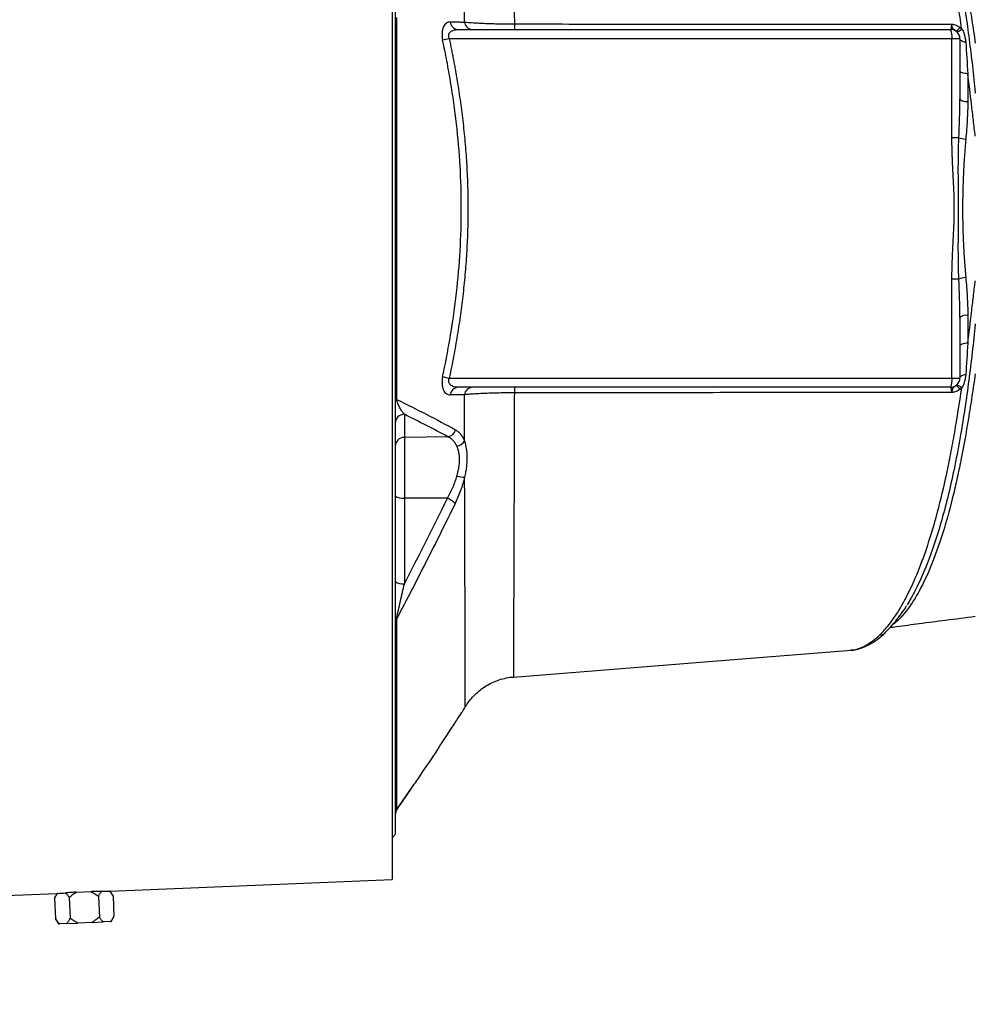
# Model space of a CAD drawing. Header units: millimetres. Extents: x 10 to 1929, y 9 to 917.
# Tile 7 of 9: x 1449 to 1759, y 270 to 589. Entities that reach past the tile are written whole.
import ezdxf

# ---------------------------------------------------------------- set-up
doc = ezdxf.new("R2010")
doc.units = ezdxf.units.MM

msp = doc.modelspace()

# ---------------------------------------------------------------- linework, layer by layer
at = {"color": 7, "linetype": 'Continuous', "lineweight": 25}
for p, q in [((1570.02, 745.62), (1570.02, 310.61)), ((1571.02, 731.12), (1571.02, 325.12)), ((1591.4, 586.12), (1751.02, 586.12)), ((1751.44, 583.12), (1588.53, 583.12)), ((1751.44, 551.04), (1751.44, 583.12)), ((1754.02, 583.12), (1751.44, 583.12)), ((1754.02, 583.12), (1754.02, 563.53)), ((1753.7, 551.04), (1751.44, 551.04)), ((1751.44, 473.12), (1751.44, 505.2)), ((1753.7, 505.2), (1751.44, 505.2)), ((1754.02, 492.7), (1754.02, 473.12)), ((1588.53, 473.12), (1751.44, 473.12)), ((1751.44, 473.12), (1754.02, 473.12)), ((1751.02, 470.12), (1591.4, 470.12)), ((1573.97, 461.36), (1573.97, 453.87)), ((1588.06, 454.11), (1573.97, 453.87)), ((1573.97, 453.87), (1573.97, 434.21)), ((1587.91, 434.15), (1573.97, 434.21)), ((1573.97, 434.21), (1573.97, 406.45)), ((1729.78, 390.49), (1729.86, 390.56)), ((1718.62, 384.94), (1718.92, 385)), ((1609.34, 376.28), (1609.34, 376.23)), ((1570.02, 324.12), (1571.02, 325.12)), ((1478.63, 306.76), (1570.02, 310.61)), ((1467.47, 306.44), (1467.69, 306.45)), ((1467.69, 306.45), (1472.35, 306.65)), ((1472.35, 306.65), (1472.58, 306.66)), ((1479.58, 305.31), (1478.65, 306.77)), ((608.02, 270.11), (1461.4, 306.04)), ((1461.4, 306.04), (1460.6, 304.51)), ((1460.6, 304.51), (1460.88, 297.8)), ((1465.34, 304.71), (1465.63, 298)), ((1474.83, 305.11), (1475.12, 298.4)), ((1479.58, 305.31), (1479.86, 298.6)), ((1460.88, 297.8), (1461.9, 296.2)), ((1478.72, 296.91), (1476.39, 296.81)), ((1478.72, 296.91), (1478.98, 296.92)), ((1478.98, 296.92), (1479.86, 298.6)), ((1461.9, 296.2), (1462.16, 296.21)), ((1464.49, 296.31), (1462.16, 296.21)), ((1464.49, 296.31), (1468.11, 296.46)), ((1472.77, 296.66), (1468.11, 296.46)), ((1472.77, 296.66), (1476.39, 296.81))]:
    msp.add_line(p, q, dxfattribs=at)
at = {"color": 8, "linetype": 'Continuous', "lineweight": 25}
for p, q in [((1732.91, 393.68), (1732.35, 393.31)), ((1732.59, 393.63), (1732.91, 393.68)), ((1571.44, 333.12), (1576.52, 340.47))]:
    msp.add_line(p, q, dxfattribs=at)
at = {"color": 7, "linetype": 'Continuous', "lineweight": 25, "flags": 128}
for points in [[(1755.92, 581.96), (1755.52, 582.04), (1755.15, 582.14), (1754.82, 582.27), (1754.54, 582.42), (1754.32, 582.58), (1754.15, 582.75), (1754.05, 582.93), (1754.02, 583.12)], [(1756.59, 571.77), (1756.07, 571.81), (1755.58, 571.88), (1755.13, 571.97), (1754.75, 572.09), (1754.44, 572.22), (1754.21, 572.37), (1754.07, 572.53), (1754.02, 572.7)], [(1756.59, 484.46), (1756.07, 484.42), (1755.58, 484.36), (1755.13, 484.26), (1754.75, 484.15), (1754.44, 484.01), (1754.21, 483.86), (1754.07, 483.7), (1754.02, 483.54)], [(1755.92, 474.28), (1755.52, 474.2), (1755.15, 474.09), (1754.82, 473.96), (1754.54, 473.82), (1754.32, 473.66), (1754.15, 473.48), (1754.05, 473.3), (1754.02, 473.12)], [(1609.34, 376.18), (1682.01, 381.97), (1718.93, 384.92)]]:
    msp.add_lwpolyline(points, dxfattribs=at)
at = {"color": 7, "linetype": 'Continuous', "lineweight": 25}
for centre, radius, start, end in [((1591.56, 588.85), 2.73, 186.155, 266.6455), ((1596.15, 588.85), 2.73, 186.7325, 266.746), ((1617.33, 587.58), 7.71, 177.5323, 190.9061), ((1745.74, 583.85), 5.75, 352.6504, 23.1959), ((1751.02, 583.12), 3, 0, 90), ((1751.6, 588.16), 2.83, 293.8887, 330.7874), ((1752.63, 587.74), 2.42, 279.243, 325.0244), ((1599.69, 530.17), 54.11, 101.9006, 104.2263), ((1756.06, 565.81), 3.06, 228.1766, 279.6902), ((1756.64, 559.37), 8.84, 250.515, 265.2795), ((1756.64, 496.87), 8.84, 94.7205, 109.485), ((1756.06, 490.42), 3.06, 80.3098, 131.8234), ((1599.69, 526.06), 54.11, 255.7723, 258.0983), ((1745.74, 472.38), 5.75, 336.8041, 7.3496), ((1751.02, 473.12), 3, 270, 0), ((1591.56, 467.39), 2.73, 93.3545, 173.845), ((1596.15, 467.39), 2.73, 93.2543, 173.2685), ((1617.33, 468.66), 7.71, 169.0939, 182.4677), ((1751.6, 468.08), 2.83, 29.2126, 66.1113), ((1752.63, 468.49), 2.42, 34.9756, 80.757), ((1571.66, 465.59), 0.655, 107.554, 167.9527), ((1573.97, 458.41), 2.95, 90.001, 179.0128), ((1573.97, 450.92), 2.95, 90.001, 179.0128), ((1587.52, 457.25), 3.19, 279.7802, 343.1825), ((1590.42, 454.7), 3.67, 278.5457, 326.3503), ((1593.35, 450.28), 9.25, 255.2963, 271.0091), ((1573.29, 437.63), 3.48, 229.2953, 281.1942), ((1585.09, 427.19), 7.51, 44.7478, 67.9415), ((1573.29, 409.87), 3.48, 229.2953, 281.1942), ((1572.57, 393.94), 1.55, 136.2223, 178.6201), ((1574.02, 331.52), 3, 144.7393, 180), ((1573.91, 331.62), 2.89, 148.7722, 179.9627)]:
    msp.add_arc(centre, radius, start, end, dxfattribs=at)
at = {"color": 8, "linetype": 'Continuous', "lineweight": 25}
for centre, radius, start, end in [((1728.04, 392.52), 2.68, 270.212, 310.7262), ((1722.5, 388.79), 2.77, 272.8642, 295.5818)]:
    msp.add_arc(centre, radius, start, end, dxfattribs=at)
at = {"color": 7, "linetype": 'Continuous', "lineweight": 25}
for centre, major_axis, start_param, end_param in [((1467.06, 528.51), (-14, 221.63), 3.101319, 3.121162), ((1448.04, 528.51), (-14.05, 222.43), 3.137758, 3.157548)]:
    msp.add_ellipse(centre, major_axis=major_axis, ratio=0.576498, start_param=start_param, end_param=end_param, dxfattribs=at)
at = {"color": 8, "linetype": 'Continuous', "lineweight": 25}
for points, knots in [([(1609.34, 680.01), (1609.34, 679.93), (1609.34, 679.76), (1609.34, 677.9), (1609.35, 674.91), (1609.36, 670.89), (1609.37, 666.03), (1609.39, 660.15), (1609.41, 653.28), (1609.44, 645.53), (1609.47, 636.86), (1609.5, 627.29), (1609.53, 617.46), (1609.57, 607.62), (1609.6, 598), (1609.62, 591.27), (1609.62, 587.91)], [0, 0, 0, 0, 0.0702141, 0.150061, 0.2299095, 0.3009606, 0.3720117, 0.4450293, 0.5180463, 0.590727, 0.663407, 0.7382238, 0.8130399, 0.875333, 0.9377088, 1, 1, 1, 1]), ([(1742.97, 644.29), (1743.25, 643.64), (1744.47, 640.78), (1746.45, 634.87), (1748.66, 627.39), (1750.49, 620.16), (1751.95, 613.68), (1753.25, 607.16), (1754.11, 602.35), (1755, 597.04), (1755.91, 591.18), (1757.04, 582.89), (1758.1, 574.34), (1758.71, 568.46), (1759.02, 565.51)], [0, 0, 0, 0, 0.0368057, 0.1621723, 0.2836443, 0.3715562, 0.4598091, 0.5368931, 0.614208, 0.6322924, 0.7235313, 0.8151395, 0.9073769, 1, 1, 1, 1]), ([(1759.02, 490.73), (1758.69, 487.61), (1758.04, 481.37), (1756.9, 472.23), (1755.66, 463.3), (1754.17, 454.02), (1752.42, 444.69), (1750.38, 435.51), (1748.16, 426.97), (1745.73, 419.18), (1743.84, 413.75), (1742.73, 411.29), (1742.54, 410.88)], [0, 0, 0, 0, 0.0961945, 0.1923904, 0.2904229, 0.3884517, 0.5078044, 0.6232275, 0.7386515, 0.8573997, 0.9761498, 1, 1, 1, 1]), ([(1609.62, 468.33), (1609.61, 464.49), (1609.59, 456.82), (1609.56, 445.93), (1609.52, 435.61), (1609.49, 425.97), (1609.46, 416.96), (1609.43, 408.65), (1609.4, 401.14), (1609.38, 394.54), (1609.37, 388.84), (1609.35, 384.11), (1609.34, 380.42), (1609.34, 377.88), (1609.34, 376.41), (1609.34, 376.32), (1609.34, 376.28)], [0, 0, 0, 0, 0.071364, 0.142854, 0.214222, 0.285244, 0.356267, 0.429268, 0.502269, 0.574856, 0.647443, 0.722115, 0.796787, 0.869549, 0.942309, 1, 1, 1, 1]), ([(1593.73, 366.55), (1593.73, 366.58), (1593.73, 366.64), (1593.73, 368.18), (1593.73, 370.9), (1593.72, 374.76), (1593.71, 379.7), (1593.69, 385.77), (1593.67, 392.84), (1593.64, 400.74), (1593.62, 409.45), (1593.58, 419.1), (1593.55, 429.6), (1593.52, 437.21), (1593.51, 441.03)], [0, 0, 0, 0, 0.0656346, 0.1526922, 0.2397508, 0.3238369, 0.407923, 0.4944377, 0.5809521, 0.6632464, 0.7455404, 0.8301255, 0.9147104, 1, 1, 1, 1]), ([(1718.92, 385), (1719.68, 385.09), (1720.92, 385.24), (1722.15, 385.81), (1722.64, 386.03)], [0, 0, 0, 0, 0.608316, 1, 1, 1, 1]), ([(1571.56, 333.26), (1571.55, 333.23), (1571.5, 333.16), (1571.46, 333.13), (1571.44, 333.12)], [0, 0, 0, 0, 0.322216, 1, 1, 1, 1])]:
    msp.add_open_spline(points, degree=3, knots=knots, dxfattribs=at)
at = {"color": 7, "linetype": 'Continuous', "lineweight": 25}
for points, knots in [([(1754.61, 586.36), (1754.26, 588.8), (1753.89, 591.23), (1753.33, 594.82), (1753.14, 596.01), (1752.74, 598.37), (1752.55, 599.55), (1751.53, 605.37), (1750.67, 609.84), (1748.84, 618.39), (1747.86, 622.48), (1746.57, 627.35), (1746.31, 628.31), (1745.77, 630.2), (1745.51, 631.13), (1744.96, 632.97), (1744.69, 633.87), (1744.13, 635.66), (1743.85, 636.53), (1742.42, 640.82), (1741.25, 644), (1738.81, 649.84), (1737.55, 652.51), (1735.61, 656.14), (1734.95, 657.29), (1733.94, 658.92), (1733.61, 659.45), (1732.93, 660.48), (1732.58, 660.97), (1731.55, 662.41), (1730.86, 663.3), (1729.81, 664.53), (1729.46, 664.93), (1728.76, 665.68), (1728.41, 666.04), (1728.05, 666.39)], [0, 0, 0, 0, 0.0625, 0.0625, 0.09375, 0.09375, 0.125, 0.125, 0.25, 0.25, 0.375, 0.375, 0.40625, 0.40625, 0.4375, 0.4375, 0.46875, 0.46875, 0.5, 0.5, 0.625, 0.625, 0.75, 0.75, 0.8125, 0.8125, 0.84375, 0.84375, 0.875, 0.875, 0.9375, 0.9375, 0.96875, 0.96875, 1, 1, 1, 1]), ([(1733.49, 662.08), (1733.54, 662.04), (1733.58, 662), (1733.66, 661.92), (1733.79, 661.8), (1734.09, 661.51), (1734.35, 661.26), (1734.86, 660.73), (1735.2, 660.36), (1736.22, 659.2), (1736.89, 658.35), (1737.89, 656.95), (1738.22, 656.47), (1738.87, 655.47), (1739.2, 654.95), (1740.17, 653.35), (1740.81, 652.22), (1742.68, 648.61), (1743.89, 645.93), (1745.65, 641.52), (1746.23, 639.98), (1747.08, 637.56), (1747.36, 636.74), (1747.92, 635.07), (1748.19, 634.21), (1749.56, 629.85), (1750.59, 626.14), (1752.06, 620.25), (1752.54, 618.23), (1753.23, 615.13), (1753.46, 614.08), (1753.91, 611.95), (1754.13, 610.87), (1755.22, 605.42), (1756.02, 600.9), (1757.17, 593.87), (1757.54, 591.49), (1758.09, 587.86), (1758.28, 586.64), (1758.65, 584.18), (1758.83, 582.94), (1759.02, 581.7)], [0, 0, 0, 0, 0.003906, 0.003906, 0.007812, 0.015625, 0.03125, 0.03125, 0.0625, 0.0625, 0.125, 0.125, 0.15625, 0.15625, 0.1875, 0.1875, 0.25, 0.25, 0.375, 0.375, 0.4375, 0.4375, 0.46875, 0.46875, 0.5, 0.5, 0.625, 0.625, 0.6875, 0.6875, 0.71875, 0.71875, 0.75, 0.75, 0.875, 0.875, 0.9375, 0.9375, 0.96875, 0.96875, 1, 1, 1, 1]), ([(1593.44, 588.52), (1593.44, 591.1), (1593.45, 593.63), (1593.46, 598.65), (1593.47, 601.12), (1593.48, 603.56)], [0, 0, 0, 0, 0.5, 0.5, 1, 1, 1, 1]), ([(1571.46, 590.02), (1571.46, 587.52), (1571.46, 585), (1571.46, 579.93), (1571.46, 577.38), (1571.47, 569.73), (1571.47, 564.59), (1571.47, 549.12), (1571.47, 538.69), (1571.47, 517.62), (1571.47, 507.19), (1571.47, 491.68), (1571.47, 486.53), (1571.46, 476.29), (1571.46, 471.22), (1571.46, 466.21)], [0, 0, 0, 0, 0.0625, 0.0625, 0.125, 0.125, 0.25, 0.25, 0.5, 0.5, 0.75, 0.75, 0.875, 0.875, 1, 1, 1, 1]), ([(1588.84, 588.55), (1588.62, 588.55), (1588.42, 588.53), (1588.01, 588.41), (1587.82, 588.32), (1587.45, 588.08), (1587.28, 587.93), (1586.96, 587.55), (1586.81, 587.33), (1586.62, 586.94), (1586.56, 586.8), (1586.45, 586.5), (1586.41, 586.34), (1586.28, 585.85), (1586.22, 585.48), (1586.18, 584.91), (1586.18, 584.71), (1586.18, 584.3), (1586.19, 584.09), (1586.24, 583.46), (1586.3, 583.04), (1586.39, 582.62)], [0, 0, 0, 0, 0.125, 0.125, 0.25, 0.25, 0.375, 0.375, 0.5, 0.5, 0.5625, 0.5625, 0.625, 0.625, 0.75, 0.75, 0.8125, 0.8125, 0.875, 0.875, 1, 1, 1, 1]), ([(1588.84, 588.55), (1589.83, 588.55), (1590.82, 588.54), (1591.81, 588.54), (1592.35, 588.53), (1592.9, 588.53), (1593.44, 588.52)], [0, 0, 0, 0, 0.006000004, 0.006000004, 0.006000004, 0.009284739, 0.009284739, 0.009284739, 0.009284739]), ([(1593.44, 588.52), (1594.28, 588.44), (1595.26, 588.36), (1596.69, 588.27), (1596.98, 588.26), (1597.59, 588.22), (1597.91, 588.21), (1598.87, 588.16), (1599.54, 588.13), (1600.94, 588.07), (1601.66, 588.05), (1602.78, 588.01), (1603.16, 588), (1603.94, 587.98), (1604.34, 587.97), (1606.32, 587.93), (1607.95, 587.91), (1609.62, 587.91)], [0, 0, 0, 0, 0.25, 0.25, 0.3125, 0.3125, 0.375, 0.375, 0.5, 0.5, 0.625, 0.625, 0.6875, 0.6875, 0.75, 0.75, 1, 1, 1, 1]), ([(1609.62, 587.91), (1621.49, 587.9), (1633.35, 587.88), (1657.04, 587.86), (1668.87, 587.86), (1692.51, 587.85), (1704.32, 587.84), (1727.9, 587.84), (1739.66, 587.84), (1751.42, 587.85)], [0, 0, 0, 0, 0.25, 0.25, 0.5, 0.5, 0.75, 0.75, 1, 1, 1, 1]), ([(1751.02, 586.12), (1751.06, 586.12), (1751.1, 586.16), (1751.16, 586.27), (1751.18, 586.32), (1751.22, 586.44), (1751.23, 586.5), (1751.29, 586.73), (1751.32, 586.91), (1751.37, 587.34), (1751.4, 587.58), (1751.42, 587.85)], [0, 0, 0, 0, 0.25, 0.25, 0.375, 0.375, 0.5, 0.5, 0.75, 0.75, 1, 1, 1, 1]), ([(1751.42, 587.85), (1751.54, 587.83), (1751.65, 587.81), (1751.89, 587.76), (1752.01, 587.73), (1752.36, 587.63), (1752.59, 587.55), (1753.25, 587.28), (1753.68, 587.05), (1754.07, 586.78)], [0, 0, 0, 0, 0.125, 0.125, 0.25, 0.25, 0.5, 0.5, 1, 1, 1, 1]), ([(1752.75, 585.57), (1752.54, 585.72), (1752.35, 585.83), (1752.02, 586.09), (1751.89, 586.23), (1751.68, 586.57), (1751.6, 586.78), (1751.51, 587.14), (1751.48, 587.27), (1751.44, 587.55), (1751.43, 587.7), (1751.42, 587.85)], [0, 0, 0, 0, 0.25, 0.25, 0.5, 0.5, 0.75, 0.75, 0.875, 0.875, 1, 1, 1, 1]), ([(1588.53, 583.12), (1588.48, 583.24), (1588.43, 583.36), (1588.37, 583.61), (1588.35, 583.74), (1588.33, 584.13), (1588.36, 584.37), (1588.51, 584.8), (1588.62, 584.98), (1588.88, 585.3), (1589.03, 585.43), (1589.35, 585.65), (1589.52, 585.74), (1589.87, 585.88), (1590.05, 585.94), (1590.61, 586.08), (1591, 586.12), (1591.4, 586.12)], [0, 0, 0, 0, 0.0625, 0.0625, 0.125, 0.125, 0.25, 0.25, 0.375, 0.375, 0.5, 0.5, 0.625, 0.625, 0.75, 0.75, 1, 1, 1, 1]), ([(1754.61, 586.36), (1754.82, 586.02), (1755, 585.67), (1755.3, 584.95), (1755.43, 584.58), (1755.64, 583.84), (1755.72, 583.46), (1755.85, 582.71), (1755.9, 582.33), (1755.92, 581.96)], [0, 0, 0, 0, 0.25, 0.25, 0.5, 0.5, 0.75, 0.75, 1, 1, 1, 1]), ([(1586.39, 473.61), (1586.87, 475.86), (1587.32, 478.1), (1588.18, 482.61), (1588.58, 484.87), (1589.71, 491.65), (1590.35, 496.18), (1591.9, 509.81), (1592.44, 518.94), (1592.44, 537.3), (1591.9, 546.43), (1590.35, 560.06), (1589.71, 564.59), (1588.58, 571.37), (1588.18, 573.63), (1587.32, 578.13), (1586.87, 580.38), (1586.39, 582.62)], [0, 0, 0, 0, 0.0625, 0.0625, 0.125, 0.125, 0.25, 0.25, 0.5, 0.5, 0.75, 0.75, 0.875, 0.875, 0.9375, 0.9375, 1, 1, 1, 1]), ([(1588.53, 583.12), (1588.65, 582.54), (1588.89, 581.39), (1589.24, 579.67), (1589.58, 577.95), (1589.9, 576.25), (1590.22, 574.54), (1590.52, 572.85), (1590.82, 571.16), (1591.39, 567.74), (1592.17, 562.62), (1593.03, 555.74), (1593.72, 548.87), (1594.21, 541.95), (1594.51, 535.04), (1594.61, 528.14), (1594.51, 521.25), (1594.21, 514.35), (1593.72, 507.42), (1593.15, 501.68), (1592.61, 497.13), (1592.17, 493.77), (1591.68, 490.39), (1591.14, 486.99), (1590.56, 483.55), (1589.93, 480.1), (1589.26, 476.61), (1588.77, 474.29), (1588.53, 473.12)], [0, 0, 0, 0, 0.0159386, 0.0317941, 0.047567, 0.0632577, 0.0788669, 0.094395, 0.1098426, 0.1252102, 0.1881922, 0.2501625, 0.3128719, 0.3749693, 0.4376211, 0.5000119, 0.5618136, 0.624018, 0.6866757, 0.7498362, 0.7801006, 0.810643, 0.8414682, 0.872581, 0.9039861, 0.9356881, 0.9676913, 1, 1, 1, 1]), ([(1759.02, 551.57), (1758.8, 553.29), (1758.6, 555.01), (1758.19, 558.42), (1757.99, 560.12), (1757.4, 565.17), (1757, 568.49), (1756.59, 571.77)], [0, 0, 0, 0, 0.25, 0.25, 0.5, 0.5, 1, 1, 1, 1]), ([(1756.58, 562.79), (1756.57, 560.77), (1756.5, 558.73), (1756.27, 554.66), (1756.11, 552.61), (1755.92, 550.56)], [0, 0, 0, 0, 0.5, 0.5, 1, 1, 1, 1]), ([(1751.44, 505.2), (1751.44, 505.55), (1751.44, 506.26), (1751.46, 507.35), (1751.48, 508.5), (1751.51, 509.69), (1751.56, 510.96), (1751.61, 512.33), (1751.7, 514.24), (1751.82, 516.65), (1751.97, 519.51), (1752.14, 523.33), (1752.25, 528.11), (1752.14, 532.88), (1751.97, 536.7), (1751.82, 539.57), (1751.7, 541.98), (1751.61, 543.89), (1751.55, 545.53), (1751.49, 547.31), (1751.45, 549.22), (1751.44, 550.45), (1751.44, 551.04)], [0, 0, 0, 0, 0.022684, 0.046516, 0.071499, 0.097634, 0.124921, 0.154514, 0.187387, 0.249861, 0.312336, 0.374801, 0.499716, 0.624752, 0.687296, 0.74984, 0.812385, 0.845303, 0.874927, 0.919825, 0.961514, 1, 1, 1, 1]), ([(1753.7, 505.2), (1753.61, 507.1), (1753.57, 509.01), (1753.52, 512.83), (1753.51, 514.74), (1753.52, 518.56), (1753.53, 520.47), (1753.56, 524.29), (1753.56, 526.21), (1753.56, 530.03), (1753.56, 531.94), (1753.53, 535.77), (1753.52, 537.68), (1753.51, 541.5), (1753.52, 543.41), (1753.57, 547.22), (1753.61, 549.13), (1753.7, 551.04)], [0, 0, 0, 0, 0.125, 0.125, 0.25, 0.25, 0.375, 0.375, 0.5, 0.5, 0.625, 0.625, 0.75, 0.75, 0.875, 0.875, 1, 1, 1, 1]), ([(1755.92, 550.56), (1755.75, 548.71), (1755.6, 546.85), (1755.36, 543.13), (1755.25, 541.26), (1754.98, 535.63), (1754.88, 531.87), (1754.88, 526.21), (1754.91, 524.33), (1755, 520.57), (1755.07, 518.7), (1755.25, 514.96), (1755.36, 513.1), (1755.6, 509.38), (1755.75, 507.52), (1755.92, 505.67)], [0, 0, 0, 0, 0.125, 0.125, 0.25, 0.25, 0.5, 0.5, 0.625, 0.625, 0.75, 0.75, 0.875, 0.875, 1, 1, 1, 1]), ([(1755.92, 505.67), (1756.11, 503.62), (1756.27, 501.58), (1756.5, 497.5), (1756.57, 495.47), (1756.58, 493.44)], [0, 0, 0, 0, 0.5, 0.5, 1, 1, 1, 1]), ([(1756.59, 484.46), (1757, 487.73), (1757.4, 491.05), (1757.99, 496.09), (1758.19, 497.79), (1758.59, 501.19), (1758.8, 502.89), (1759.01, 504.61)], [0, 0, 0, 0, 0.5, 0.5, 0.75, 0.75, 1, 1, 1, 1]), ([(1586.39, 473.61), (1586.3, 473.19), (1586.24, 472.77), (1586.19, 472.13), (1586.18, 471.92), (1586.18, 471.52), (1586.18, 471.32), (1586.22, 470.74), (1586.28, 470.38), (1586.45, 469.72), (1586.56, 469.42), (1586.81, 468.9), (1586.96, 468.68), (1587.28, 468.3), (1587.46, 468.15), (1588.01, 467.79), (1588.41, 467.68), (1588.84, 467.68)], [0, 0, 0, 0, 0.125, 0.125, 0.1875, 0.1875, 0.25, 0.25, 0.375, 0.375, 0.5, 0.5, 0.625, 0.625, 0.75, 0.75, 1, 1, 1, 1]), ([(1591.4, 470.12), (1591, 470.12), (1590.62, 470.16), (1590.06, 470.29), (1589.87, 470.35), (1589.52, 470.5), (1589.35, 470.59), (1589.03, 470.8), (1588.88, 470.94), (1588.69, 471.17), (1588.63, 471.25), (1588.52, 471.44), (1588.47, 471.54), (1588.4, 471.75), (1588.37, 471.87), (1588.34, 472.11), (1588.33, 472.23), (1588.36, 472.62), (1588.42, 472.87), (1588.53, 473.12)], [0, 0, 0, 0, 0.25, 0.25, 0.375, 0.375, 0.5, 0.5, 0.625, 0.625, 0.6875, 0.6875, 0.75, 0.75, 0.8125, 0.8125, 0.875, 0.875, 1, 1, 1, 1]), ([(1759.02, 474.53), (1758.64, 472.04), (1758.28, 469.58), (1757.54, 464.74), (1757.17, 462.36), (1756.02, 455.34), (1755.22, 450.82), (1754.13, 445.39), (1753.91, 444.31), (1753.46, 442.18), (1753.23, 441.13), (1752.54, 438.01), (1752.06, 435.98), (1750.59, 430.09), (1749.56, 426.39), (1747.93, 421.18), (1747.37, 419.51), (1746.52, 417.08), (1746.23, 416.28), (1745.65, 414.73), (1745.36, 413.97), (1743.88, 410.26), (1742.66, 407.59), (1740.16, 402.78), (1738.87, 400.66), (1736.89, 397.89), (1736.22, 397.04), (1735.21, 395.87), (1734.86, 395.5), (1734.35, 394.98), (1734.09, 394.72), (1733.79, 394.44), (1733.66, 394.32), (1733.58, 394.24), (1733.54, 394.2), (1733.49, 394.16)], [0, 0, 0, 0, 0.0625, 0.0625, 0.125, 0.125, 0.25, 0.25, 0.28125, 0.28125, 0.3125, 0.3125, 0.375, 0.375, 0.5, 0.5, 0.5625, 0.5625, 0.59375, 0.59375, 0.625, 0.625, 0.75, 0.75, 0.875, 0.875, 0.9375, 0.9375, 0.96875, 0.96875, 0.984375, 0.992187, 0.996094, 0.996094, 1, 1, 1, 1]), ([(1755.92, 474.28), (1755.9, 473.9), (1755.85, 473.52), (1755.72, 472.77), (1755.64, 472.4), (1755.43, 471.65), (1755.3, 471.28), (1755, 470.56), (1754.82, 470.21), (1754.61, 469.88)], [0, 0, 0, 0, 0.25, 0.25, 0.5, 0.5, 0.75, 0.75, 1, 1, 1, 1]), ([(1728.04, 389.84), (1728.4, 390.18), (1728.76, 390.55), (1729.46, 391.3), (1729.81, 391.7), (1730.86, 392.93), (1731.55, 393.81), (1733.59, 396.67), (1734.93, 398.83), (1737.53, 403.68), (1738.8, 406.36), (1740.34, 410.05), (1740.64, 410.81), (1741.25, 412.36), (1741.55, 413.14), (1742.44, 415.54), (1743.02, 417.19), (1744.71, 422.32), (1745.79, 425.95), (1747.84, 433.66), (1748.81, 437.73), (1749.97, 443.11), (1750.19, 444.2), (1750.64, 446.41), (1750.86, 447.52), (1751.3, 449.77), (1751.51, 450.9), (1751.93, 453.2), (1752.14, 454.36), (1753.15, 460.19), (1753.9, 464.98), (1754.61, 469.88)], [0, 0, 0, 0, 0.03125, 0.03125, 0.0625, 0.0625, 0.125, 0.125, 0.25, 0.25, 0.375, 0.375, 0.40625, 0.40625, 0.4375, 0.4375, 0.5, 0.5, 0.625, 0.625, 0.75, 0.75, 0.78125, 0.78125, 0.8125, 0.8125, 0.84375, 0.84375, 0.875, 0.875, 1, 1, 1, 1]), ([(1751.42, 468.39), (1751.4, 468.65), (1751.37, 468.9), (1751.32, 469.32), (1751.29, 469.51), (1751.23, 469.73), (1751.22, 469.8), (1751.18, 469.91), (1751.16, 469.96), (1751.1, 470.08), (1751.06, 470.12), (1751.02, 470.12)], [0, 0, 0, 0, 0.25, 0.25, 0.5, 0.5, 0.625, 0.625, 0.75, 0.75, 1, 1, 1, 1]), ([(1752.75, 470.66), (1752.54, 470.52), (1752.35, 470.4), (1752.02, 470.15), (1751.89, 470.01), (1751.68, 469.66), (1751.6, 469.46), (1751.51, 469.09), (1751.48, 468.96), (1751.44, 468.69), (1751.43, 468.54), (1751.42, 468.39)], [0, 0, 0, 0, 0.25, 0.25, 0.5, 0.5, 0.75, 0.75, 0.875, 0.875, 1, 1, 1, 1]), ([(1754.07, 469.46), (1753.68, 469.19), (1753.25, 468.96), (1752.58, 468.68), (1752.36, 468.6), (1752.01, 468.5), (1751.89, 468.48), (1751.65, 468.42), (1751.53, 468.4), (1751.42, 468.39)], [0, 0, 0, 0, 0.5, 0.5, 0.75, 0.75, 0.875, 0.875, 1, 1, 1, 1]), ([(1571.46, 466.21), (1574.77, 464.59), (1578.03, 462.95), (1584.41, 459.66), (1587.53, 458), (1590.57, 456.33)], [0, 0, 0, 0, 0.5, 0.5, 1, 1, 1, 1]), ([(1573.97, 461.36), (1573.75, 461.6), (1573.54, 461.87), (1573.11, 462.47), (1572.9, 462.79), (1572.58, 463.35), (1572.48, 463.54), (1572.26, 463.96), (1572.16, 464.18), (1571.95, 464.66), (1571.85, 464.91), (1571.7, 465.35), (1571.65, 465.5), (1571.55, 465.83), (1571.5, 466.01), (1571.46, 466.21)], [0, 0, 0, 0, 0.25, 0.25, 0.5, 0.5, 0.625, 0.625, 0.75, 0.75, 0.875, 0.875, 0.9375, 0.9375, 1, 1, 1, 1]), ([(1593.44, 467.71), (1592.45, 467.7), (1591.46, 467.7), (1590.47, 467.69), (1589.93, 467.69), (1589.38, 467.68), (1588.84, 467.68)], [0, 0, 0, 0, 0.006000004, 0.006000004, 0.006000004, 0.009285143, 0.009285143, 0.009285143, 0.009285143]), ([(1609.62, 468.33), (1607.95, 468.32), (1606.33, 468.3), (1603.96, 468.25), (1603.17, 468.23), (1601.67, 468.19), (1600.95, 468.16), (1599.55, 468.11), (1598.88, 468.08), (1597.59, 468.01), (1596.98, 467.98), (1595.84, 467.91), (1595.31, 467.87), (1594.32, 467.79), (1593.86, 467.75), (1593.44, 467.71)], [0, 0, 0, 0, 0.25, 0.25, 0.375, 0.375, 0.5, 0.5, 0.625, 0.625, 0.75, 0.75, 0.875, 0.875, 1, 1, 1, 1]), ([(1593.48, 452.67), (1593.47, 455.11), (1593.46, 457.58), (1593.45, 462.59), (1593.44, 465.13), (1593.44, 467.71)], [0, 0, 0, 0, 0.5, 0.5, 1, 1, 1, 1]), ([(1751.42, 468.39), (1739.66, 468.39), (1727.9, 468.39), (1704.32, 468.39), (1692.51, 468.39), (1668.87, 468.38), (1657.04, 468.37), (1633.34, 468.35), (1621.49, 468.34), (1609.62, 468.33)], [0, 0, 0, 0, 0.25, 0.25, 0.5, 0.5, 0.75, 0.75, 1, 1, 1, 1]), ([(1590.97, 451.07), (1590.8, 451.45), (1590.61, 451.79), (1590.18, 452.42), (1589.95, 452.7), (1589.46, 453.2), (1589.2, 453.42), (1588.65, 453.81), (1588.36, 453.97), (1588.06, 454.11)], [0, 0, 0, 0, 0.25, 0.25, 0.5, 0.5, 0.75, 0.75, 1, 1, 1, 1]), ([(1590.57, 456.33), (1590.87, 456.16), (1591.16, 455.96), (1591.72, 455.48), (1591.98, 455.21), (1592.47, 454.61), (1592.7, 454.27), (1593.12, 453.52), (1593.31, 453.11), (1593.48, 452.67)], [0, 0, 0, 0, 0.25, 0.25, 0.5, 0.5, 0.75, 0.75, 1, 1, 1, 1]), ([(1591, 441.33), (1591.13, 441.8), (1591.25, 442.27), (1591.47, 443.19), (1591.56, 443.66), (1591.8, 445.02), (1591.88, 445.9), (1591.87, 447.15), (1591.85, 447.56), (1591.76, 448.36), (1591.7, 448.74), (1591.46, 449.82), (1591.24, 450.48), (1590.97, 451.07)], [0, 0, 0, 0, 0.125, 0.125, 0.25, 0.25, 0.5, 0.5, 0.625, 0.625, 0.75, 0.75, 1, 1, 1, 1]), ([(1593.48, 452.67), (1593.72, 451.91), (1593.91, 451.1), (1594.12, 449.77), (1594.17, 449.31), (1594.25, 448.37), (1594.27, 447.88), (1594.27, 446.4), (1594.2, 445.37), (1594.01, 443.77), (1593.92, 443.23), (1593.73, 442.14), (1593.63, 441.59), (1593.51, 441.03)], [0, 0, 0, 0, 0.25, 0.25, 0.375, 0.375, 0.5, 0.5, 0.75, 0.75, 0.875, 0.875, 1, 1, 1, 1]), ([(1587.91, 434.15), (1588.56, 435.27), (1589.15, 436.43), (1589.8, 437.93), (1589.93, 438.23), (1590.17, 438.85), (1590.29, 439.16), (1590.63, 440.09), (1590.83, 440.72), (1591, 441.33)], [0, 0, 0, 0, 0.5, 0.5, 0.625, 0.625, 0.75, 0.75, 1, 1, 1, 1]), ([(1593.51, 441.03), (1593.34, 440.3), (1593.14, 439.57), (1592.81, 438.47), (1592.69, 438.1), (1592.45, 437.37), (1592.32, 437.01), (1591.67, 435.22), (1591.08, 433.83), (1590.43, 432.48)], [0, 0, 0, 0, 0.25, 0.25, 0.375, 0.375, 0.5, 0.5, 1, 1, 1, 1]), ([(1590.43, 432.48), (1587.37, 426.18), (1584.26, 419.91), (1577.92, 407.43), (1574.7, 401.21), (1571.45, 395.01)], [0, 0, 0, 0, 0.5, 0.5, 1, 1, 1, 1]), ([(1742.54, 410.88), (1741.66, 408.82), (1740.24, 405.5), (1738.33, 401.93), (1737.33, 400.31), (1736.92, 399.64)], [0, 0, 0, 0, 0.489168, 0.787524, 1, 1, 1, 1]), ([(1571.45, 395.01), (1571.49, 395.23), (1571.54, 395.47), (1571.63, 395.94), (1571.68, 396.18), (1571.83, 396.9), (1571.94, 397.39), (1572.25, 398.85), (1572.47, 399.82), (1572.89, 401.74), (1573.11, 402.69), (1573.54, 404.58), (1573.75, 405.52), (1573.97, 406.45)], [0, 0, 0, 0, 0.0625, 0.0625, 0.125, 0.125, 0.25, 0.25, 0.5, 0.5, 0.75, 0.75, 1, 1, 1, 1]), ([(1729.71, 390.59), (1730, 390.86), (1730.99, 391.75), (1732.63, 393.57), (1734.6, 396.07), (1735.98, 398.02), (1736.68, 399.2), (1736.77, 399.37)], [0, 0, 0, 0, 0.121036, 0.400053, 0.678675, 0.955884, 1, 1, 1, 1]), ([(1731.39, 392.27), (1732.09, 392.37), (1735.23, 392.81), (1741.23, 393.6), (1749.75, 394.71), (1755.8, 395.48), (1759.02, 395.89)], [0, 0, 0, 0, 0.075402, 0.341304, 0.649487, 1, 1, 1, 1]), ([(1571.45, 395.01), (1571.45, 393.05), (1571.45, 391.12), (1571.45, 387.35), (1571.45, 385.5), (1571.45, 380.07), (1571.45, 376.62), (1571.44, 366.75), (1571.44, 360.82), (1571.44, 350.28), (1571.44, 345.78), (1571.44, 340.16), (1571.44, 338.48), (1571.44, 335.49), (1571.44, 334.2), (1571.44, 333.12)], [0, 0, 0, 0, 0.0625, 0.0625, 0.125, 0.125, 0.25, 0.25, 0.5, 0.5, 0.75, 0.75, 0.875, 0.875, 1, 1, 1, 1]), ([(1722.64, 386.03), (1723.49, 386.44), (1724.4, 386.97), (1726.24, 388.24), (1727.16, 388.99), (1728.04, 389.84)], [0, 0, 0, 0, 0.5, 0.5, 1, 1, 1, 1]), ([(1723.69, 386.3), (1724.32, 386.61), (1725.6, 387.27), (1727.62, 388.65), (1729.06, 389.77), (1729.78, 390.5), (1729.85, 390.57)], [0, 0, 0, 0, 0.309524, 0.632567, 0.962383, 1, 1, 1, 1]), ([(1718.6, 384.9), (1718.74, 384.9), (1719.55, 384.91), (1721.02, 385.25), (1722.58, 385.72), (1723.45, 386.17), (1723.69, 386.29)], [0, 0, 0, 0, 0.079639, 0.465129, 0.854744, 1, 1, 1, 1]), ([(1593.77, 366.54), (1593.78, 366.57), (1594.12, 367.21), (1595, 368.4), (1596.4, 370.1), (1598.07, 371.65), (1599.93, 373.04), (1601.96, 374.21), (1604.13, 375.14), (1606.41, 375.8), (1608.16, 376.15), (1609.15, 376.18), (1609.34, 376.19)], [0, 0, 0, 0, 0.004239, 0.115089, 0.231603, 0.351282, 0.472992, 0.59602, 0.719919, 0.844393, 0.969238, 1, 1, 1, 1]), ([(1590, 360.73), (1590.23, 361.09), (1590.85, 362.05), (1591.74, 363.43), (1592.58, 364.71), (1593.22, 365.68), (1593.6, 366.25), (1593.77, 366.5), (1593.72, 366.43), (1593.72, 366.43)], [0, 0, 0, 0, 0.108351, 0.28718, 0.46985, 0.639472, 0.813333, 0.994852, 1, 1, 1, 1]), ([(1576.52, 340.47), (1576.98, 341.12), (1581.63, 347.83), (1586.03, 354.61), (1590, 360.73)], [0, 0, 0, 0, 0.097882, 1, 1, 1, 1]), ([(1571.58, 333.25), (1571.59, 333.27), (1573.24, 335.6), (1574.83, 337.95), (1576.41, 340.27)], [0, 0, 0, 0, 0.0081581, 1, 1, 1, 1]), ([(1467.47, 306.44), (1467.16, 306.43), (1466.86, 306.41), (1466.27, 306.38), (1465.97, 306.36), (1465.13, 306.31), (1464.61, 306.27), (1464.14, 306.24)], [0, 0, 0, 0, 0.25, 0.25, 0.5, 0.5, 1, 1, 1, 1]), ([(1465.34, 304.71), (1465.7, 305.05), (1466.07, 305.37), (1466.85, 305.96), (1467.26, 306.23), (1467.69, 306.45)], [0, 0, 0, 0, 0.5, 0.5, 1, 1, 1, 1]), ([(1472.35, 306.65), (1472.8, 306.46), (1473.23, 306.22), (1474.05, 305.7), (1474.45, 305.41), (1474.83, 305.11)], [0, 0, 0, 0, 0.5, 0.5, 1, 1, 1, 1]), ([(1475.91, 306.74), (1475.67, 306.73), (1475.42, 306.73), (1474.91, 306.72), (1474.63, 306.71), (1473.79, 306.69), (1473.2, 306.68), (1472.58, 306.66)], [0, 0, 0, 0, 0.25, 0.25, 0.5, 0.5, 1, 1, 1, 1]), ([(1474.83, 305.11), (1475, 305.42), (1475.16, 305.72), (1475.52, 306.27), (1475.71, 306.52), (1475.91, 306.74)], [0, 0, 0, 0, 0.5, 0.5, 1, 1, 1, 1]), ([(1478.63, 306.76), (1478.64, 306.76), (1478.71, 306.76), (1478.57, 306.76), (1478.45, 306.76)], [0, 0, 0, 0, 0.1090039, 1, 1, 1, 1]), ([(1478.45, 306.76), (1478.65, 306.57), (1478.84, 306.34), (1479.22, 305.85), (1479.4, 305.59), (1479.58, 305.31)], [0, 0, 0, 0, 0.5, 0.5, 1, 1, 1, 1]), ([(1460.6, 304.51), (1460.75, 304.8), (1460.91, 305.08), (1461.24, 305.6), (1461.42, 305.84), (1461.6, 306.05)], [0, 0, 0, 0, 0.5, 0.5, 1, 1, 1, 1]), ([(1461.6, 306.05), (1461.52, 306.05), (1461.38, 306.04), (1461.45, 306.04), (1461.47, 306.04)], [0, 0, 0, 0, 0.623888, 1, 1, 1, 1]), ([(1464.14, 306.24), (1464.35, 306.04), (1464.56, 305.81), (1464.96, 305.29), (1465.16, 305.01), (1465.34, 304.71)], [0, 0, 0, 0, 0.5, 0.5, 1, 1, 1, 1]), ([(1462.16, 296.21), (1461.93, 296.41), (1461.71, 296.65), (1461.28, 297.19), (1461.08, 297.49), (1460.88, 297.8)], [0, 0, 0, 0, 0.5, 0.5, 1, 1, 1, 1]), ([(1465.63, 298), (1465.46, 297.67), (1465.28, 297.36), (1464.9, 296.79), (1464.7, 296.53), (1464.49, 296.31)], [0, 0, 0, 0, 0.5, 0.5, 1, 1, 1, 1]), ([(1468.11, 296.46), (1467.66, 296.65), (1467.23, 296.89), (1466.41, 297.41), (1466.01, 297.69), (1465.63, 298)], [0, 0, 0, 0, 0.5, 0.5, 1, 1, 1, 1]), ([(1475.12, 298.4), (1474.76, 298.06), (1474.39, 297.74), (1473.61, 297.15), (1473.2, 296.88), (1472.77, 296.66)], [0, 0, 0, 0, 0.5, 0.5, 1, 1, 1, 1]), ([(1476.39, 296.81), (1476.16, 297.01), (1475.94, 297.25), (1475.52, 297.79), (1475.31, 298.09), (1475.12, 298.4)], [0, 0, 0, 0, 0.5, 0.5, 1, 1, 1, 1]), ([(1479.86, 298.6), (1479.69, 298.27), (1479.51, 297.96), (1479.13, 297.39), (1478.93, 297.12), (1478.72, 296.91)], [0, 0, 0, 0, 0.5, 0.5, 1, 1, 1, 1])]:
    msp.add_open_spline(points, degree=3, knots=knots, dxfattribs=at)
for points in [[(1754.07, 586.78), (1754.26, 586.65), (1754.44, 586.51), (1754.61, 586.36)], [(1755.92, 581.96), (1756.15, 578.62), (1756.37, 575.22), (1756.59, 571.77)], [(1756.59, 571.77), (1756.58, 568.81), (1756.58, 565.82), (1756.58, 562.79)], [(1753.7, 551.04), (1753.88, 555.21), (1754.02, 559.37), (1754.02, 563.53)], [(1754.02, 492.7), (1754.02, 496.86), (1753.88, 501.03), (1753.7, 505.2)], [(1756.58, 493.44), (1756.58, 490.42), (1756.58, 487.42), (1756.59, 484.46)], [(1756.59, 484.46), (1756.37, 481.01), (1756.15, 477.61), (1755.92, 474.28)], [(1754.61, 469.88), (1754.44, 469.73), (1754.26, 469.59), (1754.07, 469.46)], [(1588.06, 454.11), (1583.53, 456.55), (1578.81, 458.96), (1573.97, 461.36)], [(1573.97, 406.45), (1578.72, 415.64), (1583.39, 424.86), (1587.91, 434.15)], [(1733.49, 394.16), (1733.3, 393.99), (1733.11, 393.83), (1732.91, 393.68)]]:
    msp.add_open_spline(points, degree=3, dxfattribs=at)

doc.saveas('drawing.dxf')
